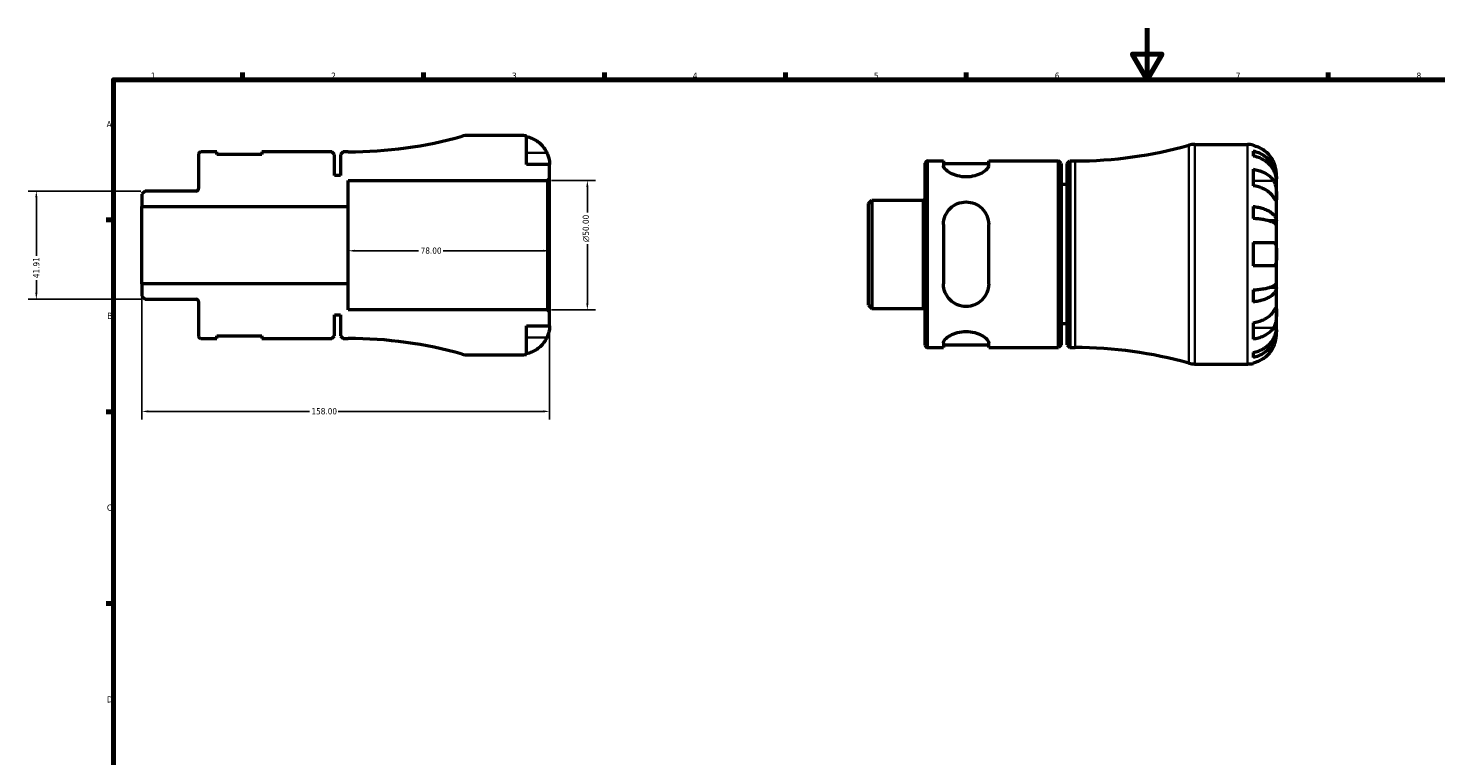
# Model space of a CAD drawing. Header units: millimetres. Extents: x -79 to 904, y -43 to 594.
# Tile 3 of 5: x -13 to 532, y 312 to 594. Entities that reach past the tile are written whole.
import ezdxf

# ---------------------------------------------------------------- set-up
doc = ezdxf.new("R2010")
doc.units = ezdxf.units.MM
for name, color, linetype, lineweight in [('Border (ANSI)', 7, 'Continuous', 70), ('Dimension (ANSI)', 7, 'Continuous', 25), ('Visible (ANSI)', 7, 'Continuous', 50), ('Visible Narrow (ANSI)', 7, 'Continuous', 35)]:
    doc.layers.add(name, color=color, linetype=linetype, lineweight=lineweight)
doc.styles.add('Note Text (ANSI)', font='tahoma.ttf')
doc.dimstyles.new('Default - mm (ANSI)', dxfattribs={"dimtxt": 2.4, "dimasz": 2.5, "dimexe": 3.175, "dimexo": 1.6002, "dimgap": 0.8, "dimtad": 0, "dimtoh": 1, "dimrnd": 1e-08, "dimzin": 4, "dimdsep": 46, "dimtxsty": 'Note Text (ANSI)', "dimcen": 0.09, "dimdle": 10, "dimclrd": 256, "dimclre": 256, "dimclrt": 5, "dimadec": 1, "dimazin": 1, "dimtfac": 1.27, "dimtofl": 0, "dimtmove": 0, "dimatfit": 3, "dimfxl": 1, "dimtolj": 1, "dimtzin": 4, "dimlwd": -1, "dimlwe": -1, "dimarcsym": 0})

# ---------------------------------------------------------------- blocks, each defined once
blk = doc.blocks.new('Borders Default Border')
at = {"layer": 'Border (ANSI)'}
for p, q in [((70.08, 574), (70.08, 576.8)), ((140.17, 574), (140.17, 576.8)), ((210.25, 574), (210.25, 576.8)), ((280.33, 574), (280.33, 576.8)), ((350.42, 574), (350.42, 576.8)), ((490.58, 574), (490.58, 576.8)), ((20, 519.75), (17.2, 519.75)), ((20, 445.5), (17.2, 445.5)), ((20, 371.25), (17.2, 371.25))]:
    blk.add_line(p, q, dxfattribs=at)
at = {"layer": 'Border (ANSI)', "flags": 128}
for points in [[(420.5, 594), (420.5, 574), (414.73, 584), (426.27, 584), (420.5, 574)], [(20, 20), (20, 574), (821, 574), (821, 20), (20, 20)]]:
    blk.add_lwpolyline(points, dxfattribs=at)
at = {"layer": 'Border (ANSI)', "color": 5, "true_color": 0x0000ff, "char_height": 2.4, "attachment_point": 7, "style": 'Note Text (ANSI)'}
for s, insert in [('1', (34.5, 574.4)), ('2', (104.4, 574.4)), ('3', (174.46, 574.35)), ('4', (244.45, 574.4)), ('5', (314.67, 574.35)), ('6', (384.69, 574.35)), ('7', (454.8, 574.4)), ('8', (524.84, 574.35)), ('A', (17.38, 555.68)), ('B', (17.67, 481.43)), ('C', (17.51, 407.13)), ('D', (17.52, 332.93))]:
    blk.add_mtext(s, dxfattribs=dict(at, insert=insert))
blk = doc.blocks.new('*D7')
at = {"layer": 'Defpoints', "color": 0, "transparency": 16777216}
for p in [(111, 510), (111, 507.83), (189, 510)]:
    blk.add_point(p, dxfattribs=at)
at = {"layer": 'Dimension (ANSI)', "transparency": 16777216}
for p, q in [((113.5, 507.83), (138.24, 507.83)), ((186.5, 507.83), (147.76, 507.83))]:
    blk.add_line(p, q, dxfattribs=at)
for points in [[(113.5, 508.24), (113.5, 507.41), (111, 507.83)], [(186.5, 508.24), (186.5, 507.41), (189, 507.83)]]:
    blk.add_solid(points, dxfattribs=at)
at = {"layer": 'Dimension (ANSI)', "color": 5, "transparency": 16777216, "insert": (139.04, 509.08), "char_height": 2.4, "attachment_point": 1, "style": 'Note Text (ANSI)'}
blk.add_mtext('\\A1;78.00', dxfattribs=at)
blk = doc.blocks.new('*D8')
at = {"layer": 'Defpoints', "color": 0, "transparency": 16777216}
for p in [(32.26, 530.96), (-9.84, 489.05), (32.26, 489.05)]:
    blk.add_point(p, dxfattribs=at)
at = {"layer": 'Dimension (ANSI)', "transparency": 16777216}
for p, q in [((30.66, 530.96), (-13.01, 530.96)), ((-9.84, 528.46), (-9.84, 505.89)), ((-9.84, 491.55), (-9.84, 496.41)), ((30.66, 489.05), (-13.01, 489.05))]:
    blk.add_line(p, q, dxfattribs=at)
for points in [[(-10.25, 528.46), (-9.42, 528.46), (-9.84, 530.96)], [(-10.25, 491.55), (-9.42, 491.55), (-9.84, 489.05)]]:
    blk.add_solid(points, dxfattribs=at)
at = {"layer": 'Dimension (ANSI)', "color": 5, "transparency": 16777216, "insert": (-11.08, 497.21), "char_height": 2.4, "attachment_point": 1, "rotation": 90, "style": 'Note Text (ANSI)'}
blk.add_mtext('\\A1;41.91', dxfattribs=at)
blk = doc.blocks.new('*D9')
at = {"layer": 'Defpoints', "color": 0, "transparency": 16777216}
for p in [(31, 495), (189, 484.15), (31, 445.63)]:
    blk.add_point(p, dxfattribs=at)
at = {"layer": 'Dimension (ANSI)', "transparency": 16777216}
for p, q in [((31, 493.4), (31, 442.46)), ((189, 482.55), (189, 442.46)), ((33.5, 445.63), (95.94, 445.63)), ((186.5, 445.63), (107.05, 445.63))]:
    blk.add_line(p, q, dxfattribs=at)
for points in [[(33.5, 446.05), (33.5, 445.22), (31, 445.63)], [(186.5, 446.05), (186.5, 445.22), (189, 445.63)]]:
    blk.add_solid(points, dxfattribs=at)
at = {"layer": 'Dimension (ANSI)', "color": 5, "transparency": 16777216, "insert": (96.74, 446.89), "char_height": 2.4, "attachment_point": 1, "style": 'Note Text (ANSI)'}
blk.add_mtext('\\A1;158.00', dxfattribs=at)
blk = doc.blocks.new('*D10')
at = {"layer": 'Defpoints', "color": 0, "transparency": 16777216}
for p in [(188.15, 535), (203.62, 535), (188.15, 485)]:
    blk.add_point(p, dxfattribs=at)
at = {"layer": 'Dimension (ANSI)', "transparency": 16777216}
for p, q in [((189.75, 535), (206.79, 535)), ((203.62, 532.5), (203.62, 522.63)), ((203.62, 487.5), (203.62, 510.37)), ((189.75, 485), (206.79, 485))]:
    blk.add_line(p, q, dxfattribs=at)
for points in [[(203.2, 532.5), (204.03, 532.5), (203.62, 535)], [(203.2, 487.5), (204.03, 487.5), (203.62, 485)]]:
    blk.add_solid(points, dxfattribs=at)
at = {"layer": 'Dimension (ANSI)', "color": 5, "transparency": 16777216, "insert": (201.81, 511.17), "char_height": 2.4, "attachment_point": 1, "rotation": 90, "style": 'Note Text (ANSI)'}
blk.add_mtext('\\A1;{\\fAIGDT|b0|i0;\\H2.4000;\\ln}\\fTahoma|b0|i0;\\H2.4000;50.00', dxfattribs=at)

msp = doc.modelspace()

# ---------------------------------------------------------------- linework, layer by layer
at = {"layer": 'Visible (ANSI)'}
for p, q in [((177.7486, 552.5), (157.421, 552.5)), ((179.9986, 541.25), (179.9986, 552.2727)), ((60.0486, 546.125), (53.9236, 546.125)), ((60.0486, 545.125), (60.0486, 546.125)), ((104.6286, 546.125), (77.5486, 546.125)), ((77.5486, 546.125), (77.5486, 545.125)), ((105.6286, 545.125), (104.6286, 546.125)), ((108.9986, 546.125), (107.9986, 545.125)), ((110.9986, 546.125), (108.9986, 546.125)), ((438.9536, 548.9823), (459.2813, 548.9823)), ((461.5313, 548.755), (461.5313, 548.5148)), ((461.5313, 546.4389), (461.5313, 544.4943)), ((52.9986, 545.2), (52.9986, 531.88)), ((77.5486, 545.125), (60.0486, 545.125)), ((105.6286, 537), (105.6286, 545.125)), ((107.9986, 545.125), (107.9986, 537)), ((188.9986, 541.25), (179.9986, 541.25)), ((188.9986, 535.85), (188.9986, 541.25)), ((334.5313, 471.2823), (334.5313, 541.6823)), ((335.4563, 542.6073), (341.5813, 542.6073)), ((341.5813, 542.6073), (341.5813, 540.728)), ((341.5813, 541.6073), (359.0813, 541.6073)), ((359.0813, 542.6073), (386.1613, 542.6073)), ((359.0813, 540.728), (359.0813, 542.6073)), ((386.1613, 470.3573), (386.1613, 542.6073)), ((387.1613, 541.6073), (386.1613, 542.6073)), ((387.1613, 541.6073), (387.1613, 471.3573)), ((389.5313, 541.6073), (390.5313, 542.6073)), ((389.5313, 471.3573), (389.5313, 541.6073)), ((390.5313, 542.6073), (390.5313, 470.3573)), ((390.5313, 542.6073), (392.5313, 542.6073)), ((107.9986, 537), (105.6286, 537)), ((110.9986, 525), (110.9986, 535)), ((110.9986, 535), (188.1486, 535)), ((188.1486, 535), (188.9986, 535.85)), ((188.1486, 535), (188.1486, 485)), ((188.9986, 484.15), (188.9986, 535.85)), ((461.5313, 539.3858), (461.5313, 533.0218)), ((470.5313, 535.7215), (470.4966, 535.7215)), ((470.5313, 535.7215), (470.5313, 537.7323)), ((470.5313, 534.9561), (470.5313, 535.7215)), ((470.5313, 528.5794), (470.5313, 534.9561)), ((32.2559, 530.955), (30.9986, 529.6977)), ((30.9986, 529.6977), (30.9986, 525)), ((52.0736, 530.955), (32.2559, 530.955)), ((389.5313, 533.4823), (387.1613, 533.4823)), ((30.9986, 525), (110.9986, 525)), ((30.9986, 495), (30.9986, 525)), ((110.9986, 495), (110.9986, 525)), ((312.5313, 526.18), (313.7886, 527.4373)), ((312.5313, 486.7846), (312.5313, 526.18)), ((313.7886, 527.4373), (333.6063, 527.4373)), ((313.7886, 527.4373), (313.7886, 485.5273)), ((461.5313, 524.9774), (461.5313, 520.2829)), ((470.5313, 519.3589), (470.5313, 528.5794)), ((470.5313, 519.3589), (467.8024, 519.3589)), ((470.5313, 517.5112), (470.5313, 519.3589)), ((341.5813, 517.9823), (341.5813, 494.9823)), ((359.0813, 494.9823), (359.0813, 517.9823)), ((470.5313, 506.4823), (470.5313, 517.5112)), ((461.5313, 510.9823), (461.5313, 501.9823)), ((461.5313, 510.9823), (469.4643, 510.9823)), ((469.4643, 501.9823), (461.5313, 501.9823)), ((470.5313, 495.4535), (470.5313, 506.4823)), ((110.9986, 495), (30.9986, 495)), ((30.9986, 495), (30.9986, 490.3023)), ((110.9986, 485), (110.9986, 495)), ((461.5313, 492.6818), (461.5313, 487.9872)), ((470.5313, 493.6057), (467.8024, 493.6057)), ((470.5313, 493.6057), (470.5313, 495.4535)), ((470.5313, 484.3852), (470.5313, 493.6057)), ((30.9986, 490.3023), (32.2559, 489.045)), ((32.2559, 489.045), (52.0736, 489.045)), ((52.9986, 488.12), (52.9986, 474.8)), ((312.5313, 486.7846), (313.7886, 485.5273)), ((313.7886, 485.5273), (333.6063, 485.5273)), ((105.6286, 474.875), (105.6286, 483)), ((105.6286, 483), (107.9986, 483)), ((107.9986, 483), (107.9986, 474.875)), ((188.1486, 485), (110.9986, 485)), ((188.9986, 484.15), (188.1486, 485)), ((188.9986, 478.75), (188.9986, 484.15)), ((461.5313, 479.9428), (461.5313, 473.5789)), ((470.5313, 478.0086), (470.5313, 484.3852)), ((60.0486, 473.875), (60.0486, 474.875)), ((60.0486, 474.875), (77.5486, 474.875)), ((77.5486, 474.875), (77.5486, 473.875)), ((104.6286, 473.875), (105.6286, 474.875)), ((107.9986, 474.875), (108.9986, 473.875)), ((179.9986, 467.7273), (179.9986, 478.75)), ((179.9986, 478.75), (188.9986, 478.75)), ((389.5313, 479.4823), (387.1613, 479.4823)), ((470.5313, 477.2432), (470.4966, 477.2432)), ((470.5313, 477.2432), (470.5313, 478.0086)), ((470.5313, 475.2323), (470.5313, 477.2432)), ((53.9236, 473.875), (60.0486, 473.875)), ((77.5486, 473.875), (104.6286, 473.875)), ((108.9986, 473.875), (110.9986, 473.875)), ((335.4563, 470.3573), (341.5813, 470.3573)), ((341.5813, 472.2367), (341.5813, 470.3573)), ((341.5813, 471.3573), (359.0813, 471.3573)), ((359.0813, 470.3573), (359.0813, 472.2367)), ((359.0813, 470.3573), (386.1613, 470.3573)), ((387.1613, 471.3573), (386.1613, 470.3573)), ((389.5313, 471.3573), (390.5313, 470.3573)), ((390.5313, 470.3573), (392.5313, 470.3573)), ((157.421, 467.5), (177.7486, 467.5)), ((438.9536, 463.9823), (459.2813, 463.9823)), ((461.5313, 468.4703), (461.5313, 466.5258)), ((461.5313, 464.4498), (461.5313, 464.2096))]:
    msp.add_line(p, q, dxfattribs=at)
for centre, radius, start, end in [((110.9986, 709.8347), 163.7097, 270, 285.638601), ((157.421, 544), 8.5, 90, 105.638601), ((177.7486, 541.25), 11.25, 78.463041, 90), ((53.9236, 545.2), 0.925, 90, 180), ((392.5313, 706.317), 163.7097, 270, 285.638601), ((438.9536, 540.4823), 8.5, 90, 105.638601), ((459.2813, 537.7323), 11.25, 78.463041, 90), ((335.4563, 541.6823), 0.925, 90, 180), ((52.0736, 531.88), 0.925, 270, 0), ((333.6063, 528.3623), 0.925, 270, 0), ((52.0736, 488.12), 0.925, 0, 90), ((333.6063, 484.6023), 0.925, 0, 90), ((53.9236, 474.8), 0.925, 180, 270), ((110.9986, 310.1653), 163.7097, 74.361399, 90), ((335.4563, 471.2823), 0.925, 180, 270), ((392.5313, 306.6477), 163.7097, 74.361399, 90), ((157.421, 476), 8.5, 254.361399, 270), ((177.7486, 478.75), 11.25, 270, 281.536959), ((438.9536, 472.4823), 8.5, 254.361399, 270), ((459.2813, 475.2323), 11.25, 270, 281.536959)]:
    msp.add_arc(centre, radius, start, end, dxfattribs=at)
for points, knots in [([(179.9986, 552.0325), (180.7183, 551.8848), (181.4212, 551.6626), (182.685, 551.1376), (183.3591, 550.7829), (184.6173, 549.9391), (185.2012, 549.45), (186.1842, 548.4635), (186.6732, 547.8748), (187.4157, 546.7585), (187.6985, 546.2504), (187.9317, 545.75)], [0.21343841, 0.21343841, 0.21343841, 0.21343841, 0.415599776, 0.415599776, 0.62400044, 0.62400044, 0.832401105, 0.832401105, 1.041788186, 1.041788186, 1.201242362, 1.201242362, 1.201242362, 1.201242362]), ([(187.9317, 545.75), (188.0039, 545.5949), (188.073, 545.4385), (188.2484, 545.0183), (188.3477, 544.7548), (188.5341, 544.2033), (188.6176, 543.9187), (188.7918, 543.2321), (188.8622, 542.8526), (188.9632, 542.1286), (188.9831, 541.8145), (189.0008, 541.3677), (188.9986, 541.25), (188.9986, 541.25)], [-0.719688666, -0.719688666, -0.719688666, -0.719688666, -0.669133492, -0.669133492, -0.584482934, -0.584482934, -0.490084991, -0.490084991, -0.347659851, -0.347659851, -0.17827673, -0.17827673, 0, 0, 0, 0]), ([(469.4643, 542.2323), (469.2312, 542.7327), (468.9484, 543.2409), (468.2059, 544.3571), (467.7169, 544.9458), (466.7339, 545.9323), (466.1499, 546.4215), (464.8918, 547.2652), (464.2177, 547.6199), (462.9539, 548.145), (462.251, 548.3671), (461.5313, 548.5148)], [5.502271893, 5.502271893, 5.502271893, 5.502271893, 5.661726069, 5.661726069, 5.871113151, 5.871113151, 6.079513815, 6.079513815, 6.287914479, 6.287914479, 6.490075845, 6.490075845, 6.490075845, 6.490075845]), ([(461.5313, 546.4389), (462.2526, 546.2959), (462.9571, 546.0807), (464.2222, 545.5725), (464.8964, 545.2297), (466.1548, 544.414), (466.739, 543.941), (467.7214, 542.988), (468.2099, 542.4199), (469.052, 541.1966), (469.4058, 540.5415), (469.9386, 539.2931), (470.1663, 538.5846), (470.4627, 537.1371), (470.5313, 536.3981), (470.5313, 535.7215)], [0.21343366, 0.21343366, 0.21343366, 0.21343366, 0.41600999, 0.41600999, 0.62434849, 0.62434849, 0.83268698, 0.83268698, 1.04157188, 1.04157188, 1.25045677, 1.25045677, 1.46012794, 1.46012794, 1.66979911, 1.66979911, 1.66979911, 1.66979911]), ([(359.0813, 540.728), (359.0813, 540.3424), (358.8435, 539.8686), (357.9068, 538.8745), (357.2089, 538.3563), (355.6521, 537.5082), (354.7071, 537.1106), (352.6022, 536.5526), (351.4403, 536.3981), (350.3313, 536.3981), (349.2223, 536.3981), (348.0603, 536.5526), (345.9554, 537.1106), (345.0105, 537.5082), (343.4537, 538.3563), (342.7558, 538.8745), (341.8191, 539.8686), (341.5813, 540.3424), (341.5813, 540.728)], [-1.3922259, -1.3922259, -1.3922259, -1.3922259, -1.0288143, -1.0288143, -0.66540271, -0.66540271, -0.33270135, -0.33270135, 0, 0, 0, 0.33270135, 0.33270135, 0.66540271, 0.66540271, 1.0288143, 1.0288143, 1.3922259, 1.3922259, 1.3922259, 1.3922259]), ([(470.5313, 534.9561), (470.5313, 535.5583), (470.4627, 536.216), (470.1663, 537.5043), (469.9386, 538.1348), (469.4058, 539.2458), (469.052, 539.8288), (468.2099, 540.9175), (467.7214, 541.4232), (466.739, 542.2713), (466.1548, 542.6922), (464.8964, 543.4182), (464.2222, 543.7233), (462.9571, 544.1756), (462.2526, 544.3671), (461.5313, 544.4943)], [5.01611651, 5.01611651, 5.01611651, 5.01611651, 5.22578768, 5.22578768, 5.43545884, 5.43545884, 5.64434374, 5.64434374, 5.85322864, 5.85322864, 6.06156713, 6.06156713, 6.26990562, 6.26990562, 6.47248196, 6.47248196, 6.47248196, 6.47248196]), ([(470.5313, 537.7323), (470.5313, 537.7323), (470.5318, 537.7859), (470.5277, 538.0085), (470.5224, 538.1876), (470.4803, 538.7314), (470.4335, 539.1304), (470.28, 539.8978), (470.2007, 540.223), (470.0229, 540.822), (469.934, 541.0872), (469.7284, 541.6341), (469.6114, 541.9138), (469.4776, 542.2038), (469.471, 542.2181), (469.4643, 542.2323)], [-3.126212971, -3.126212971, -3.126212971, -3.126212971, -3.005921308, -3.005921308, -2.872956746, -2.872956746, -2.697893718, -2.697893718, -2.583387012, -2.583387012, -2.495475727, -2.495475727, -2.403102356, -2.403102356, -2.398316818, -2.398316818, -2.398316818, -2.398316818]), ([(461.5313, 539.3858), (462.251, 539.2813), (462.9539, 539.1242), (464.2177, 538.753), (464.8918, 538.5022), (466.1499, 537.9055), (466.7339, 537.5597), (467.7169, 536.8621), (468.2059, 536.4458), (468.9484, 535.6565), (469.2312, 535.2972), (469.4643, 534.9434)], [0.21343841, 0.21343841, 0.21343841, 0.21343841, 0.415599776, 0.415599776, 0.62400044, 0.62400044, 0.832401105, 0.832401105, 1.041788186, 1.041788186, 1.201242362, 1.201242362, 1.201242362, 1.201242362]), ([(469.4643, 534.9434), (469.5231, 534.8542), (469.5798, 534.7605), (469.7561, 534.4432), (469.8659, 534.2035), (470.0654, 533.6695), (470.1524, 533.3757), (470.3258, 532.6283), (470.3948, 532.1685), (470.4956, 531.1364), (470.5157, 530.5755), (470.5334, 529.5002), (470.5313, 529.0003), (470.5313, 528.5794)], [-0.724744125, -0.724744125, -0.724744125, -0.724744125, -0.682926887, -0.682926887, -0.589467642, -0.589467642, -0.490143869, -0.490143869, -0.349335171, -0.349335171, -0.17856496, -0.17856496, 0, 0, 0, 0]), ([(469.4643, 528.5794), (469.2312, 528.9332), (468.9484, 529.2926), (468.2059, 530.0819), (467.7169, 530.4981), (466.7339, 531.1957), (466.1499, 531.5416), (464.8918, 532.1382), (464.2177, 532.389), (462.9539, 532.7603), (462.251, 532.9173), (461.5313, 533.0218)], [5.502271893, 5.502271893, 5.502271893, 5.502271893, 5.661726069, 5.661726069, 5.871113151, 5.871113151, 6.079513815, 6.079513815, 6.287914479, 6.287914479, 6.490075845, 6.490075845, 6.490075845, 6.490075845]), ([(341.5813, 517.9823), (341.5813, 519.1307), (341.8191, 520.3321), (342.7558, 522.52), (343.4537, 523.5079), (345.0105, 525.0049), (345.9554, 525.6445), (348.0603, 526.5087), (349.2223, 526.7323), (351.4403, 526.7323), (352.6022, 526.5087), (354.7071, 525.6445), (355.6521, 525.0049), (357.2089, 523.5079), (357.9068, 522.52), (358.8435, 520.3321), (359.0813, 519.1307), (359.0813, 517.9823)], [1.33660905, 1.33660905, 1.33660905, 1.33660905, 1.70002065, 1.70002065, 2.06343224, 2.06343224, 2.3961336, 2.3961336, 2.72883495, 2.72883495, 3.0615363, 3.0615363, 3.39423766, 3.39423766, 3.75764925, 3.75764925, 4.12106085, 4.12106085, 4.12106085, 4.12106085]), ([(461.5313, 524.9774), (462.2526, 524.9024), (462.9571, 524.7896), (464.2222, 524.5232), (464.8964, 524.3435), (466.1548, 523.9159), (466.739, 523.6679), (467.7214, 523.1683), (468.2099, 522.8705), (469.052, 522.2292), (469.4058, 521.8858), (469.9386, 521.2313), (470.1663, 520.8599), (470.4627, 520.1011), (470.5313, 519.7137), (470.5313, 519.3589)], [0.21343366, 0.21343366, 0.21343366, 0.21343366, 0.41600999, 0.41600999, 0.62434849, 0.62434849, 0.83268698, 0.83268698, 1.04157188, 1.04157188, 1.25045677, 1.25045677, 1.46012794, 1.46012794, 1.66979911, 1.66979911, 1.66979911, 1.66979911]), ([(470.5313, 528.5794), (470.5313, 528.3383), (470.5315, 528.1254), (470.5294, 527.7517), (470.5268, 527.5969), (470.5055, 527.3318), (470.4814, 527.2571), (470.3814, 527.2659), (470.3087, 527.3416), (470.1299, 527.5804), (470.0418, 527.7085), (469.8386, 528.0113), (469.7256, 528.1828), (469.5565, 528.4395), (469.5111, 528.5085), (469.4643, 528.5794)], [0, 0, 0, 0, 0.102304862, 0.102304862, 0.211653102, 0.211653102, 0.358687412, 0.358687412, 0.498615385, 0.498615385, 0.596138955, 0.596138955, 0.690342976, 0.690342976, 0.723550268, 0.723550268, 0.723550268, 0.723550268]), ([(470.5313, 517.5112), (470.5313, 517.6862), (470.4627, 517.8773), (470.1663, 518.2516), (469.9386, 518.4349), (469.4058, 518.7577), (469.052, 518.9271), (468.2099, 519.2435), (467.7214, 519.3904), (466.739, 519.6369), (466.1548, 519.7592), (464.8964, 519.9702), (464.2222, 520.0588), (462.9571, 520.1903), (462.2526, 520.2459), (461.5313, 520.2829)], [5.01611651, 5.01611651, 5.01611651, 5.01611651, 5.22578768, 5.22578768, 5.43545884, 5.43545884, 5.64434374, 5.64434374, 5.85322864, 5.85322864, 6.06156713, 6.06156713, 6.26990562, 6.26990562, 6.47248196, 6.47248196, 6.47248196, 6.47248196]), ([(469.4643, 510.9823), (469.5617, 510.9823), (469.6533, 510.9678), (469.8225, 510.9078), (469.8999, 510.8629), (470.0585, 510.7257), (470.135, 510.625), (470.3166, 510.2739), (470.3935, 509.9737), (470.4961, 509.2042), (470.5158, 508.7326), (470.5334, 507.6666), (470.5313, 507.078), (470.5313, 506.4823)], [-0.72877811, -0.72877811, -0.72877811, -0.72877811, -0.658645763, -0.658645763, -0.589487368, -0.589487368, -0.502828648, -0.502828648, -0.347823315, -0.347823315, -0.178705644, -0.178705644, 0, 0, 0, 0]), ([(470.5313, 506.4823), (470.5313, 506.0637), (470.5319, 505.6472), (470.5268, 504.758), (470.5197, 504.2978), (470.4682, 503.5084), (470.4271, 503.1771), (470.2971, 502.6602), (470.2161, 502.4656), (470.0446, 502.2261), (469.9697, 502.1533), (469.8101, 502.0506), (469.7275, 502.0176), (469.5827, 501.9879), (469.5246, 501.9823), (469.4643, 501.9823)], [0, 0, 0, 0, 0.125582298, 0.125582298, 0.277586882, 0.277586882, 0.415658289, 0.415658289, 0.535588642, 0.535588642, 0.610628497, 0.610628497, 0.678307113, 0.678307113, 0.720599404, 0.720599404, 0.720599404, 0.720599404]), ([(359.0813, 494.9823), (359.0813, 493.834), (358.8435, 492.6325), (357.9068, 490.4446), (357.2089, 489.4567), (355.6521, 487.9597), (354.7071, 487.3202), (352.6022, 486.4559), (351.4403, 486.2323), (350.3313, 486.2323), (349.2223, 486.2323), (348.0603, 486.4559), (345.9554, 487.3202), (345.0105, 487.9597), (343.4537, 489.4567), (342.7558, 490.4446), (341.8191, 492.6325), (341.5813, 493.834), (341.5813, 494.9823)], [-1.3922259, -1.3922259, -1.3922259, -1.3922259, -1.0288143, -1.0288143, -0.66540271, -0.66540271, -0.33270135, -0.33270135, 0, 0, 0, 0.33270135, 0.33270135, 0.66540271, 0.66540271, 1.0288143, 1.0288143, 1.3922259, 1.3922259, 1.3922259, 1.3922259]), ([(461.5313, 492.6818), (462.2526, 492.7187), (462.9571, 492.7744), (464.2222, 492.9058), (464.8964, 492.9945), (466.1548, 493.2054), (466.739, 493.3277), (467.7214, 493.5742), (468.2099, 493.7211), (469.052, 494.0375), (469.4058, 494.2069), (469.9386, 494.5298), (470.1663, 494.713), (470.4627, 495.0874), (470.5313, 495.2785), (470.5313, 495.4535)], [0.21343366, 0.21343366, 0.21343366, 0.21343366, 0.41600999, 0.41600999, 0.62434849, 0.62434849, 0.83268698, 0.83268698, 1.04157188, 1.04157188, 1.25045677, 1.25045677, 1.46012794, 1.46012794, 1.66979911, 1.66979911, 1.66979911, 1.66979911]), ([(470.5313, 493.6057), (470.5313, 493.251), (470.4627, 492.8636), (470.1663, 492.1047), (469.9386, 491.7333), (469.4058, 491.0789), (469.052, 490.7355), (468.2099, 490.0942), (467.7214, 489.7963), (466.739, 489.2967), (466.1548, 489.0488), (464.8964, 488.6211), (464.2222, 488.4414), (462.9571, 488.175), (462.2526, 488.0622), (461.5313, 487.9872)], [5.01611651, 5.01611651, 5.01611651, 5.01611651, 5.22578768, 5.22578768, 5.43545884, 5.43545884, 5.64434374, 5.64434374, 5.85322864, 5.85322864, 6.06156713, 6.06156713, 6.26990562, 6.26990562, 6.47248196, 6.47248196, 6.47248196, 6.47248196]), ([(469.4643, 484.3852), (469.5231, 484.4745), (469.5798, 484.5606), (469.7561, 484.8282), (469.8659, 484.9945), (470.0654, 485.2908), (470.1524, 485.4161), (470.3258, 485.6426), (470.3948, 485.709), (470.4956, 485.6954), (470.5157, 485.5812), (470.5334, 485.139), (470.5313, 484.8061), (470.5313, 484.3852)], [-0.724744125, -0.724744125, -0.724744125, -0.724744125, -0.682926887, -0.682926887, -0.589467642, -0.589467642, -0.490143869, -0.490143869, -0.349335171, -0.349335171, -0.17856496, -0.17856496, 0, 0, 0, 0]), ([(461.5313, 479.9428), (462.251, 480.0473), (462.9539, 480.2044), (464.2177, 480.5757), (464.8918, 480.8264), (466.1499, 481.4231), (466.7339, 481.7689), (467.7169, 482.4665), (468.2059, 482.8828), (468.9484, 483.6721), (469.2312, 484.0314), (469.4643, 484.3852)], [0.21343841, 0.21343841, 0.21343841, 0.21343841, 0.415599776, 0.415599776, 0.62400044, 0.62400044, 0.832401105, 0.832401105, 1.041788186, 1.041788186, 1.201242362, 1.201242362, 1.201242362, 1.201242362]), ([(470.5313, 484.3852), (470.5313, 484.1441), (470.5315, 483.8764), (470.5294, 483.2781), (470.5268, 482.9468), (470.5055, 482.1351), (470.4814, 481.649), (470.3814, 480.6981), (470.3087, 480.2429), (470.1299, 479.5093), (470.0418, 479.2236), (469.8386, 478.6981), (469.7256, 478.4597), (469.5565, 478.166), (469.5111, 478.0922), (469.4643, 478.0213)], [0, 0, 0, 0, 0.102304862, 0.102304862, 0.211653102, 0.211653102, 0.358687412, 0.358687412, 0.498615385, 0.498615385, 0.596138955, 0.596138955, 0.690342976, 0.690342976, 0.723550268, 0.723550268, 0.723550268, 0.723550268]), ([(188.9986, 478.75), (188.9986, 478.75), (188.9991, 478.6964), (188.995, 478.4739), (188.9898, 478.2948), (188.9476, 477.751), (188.9009, 477.3519), (188.7473, 476.5845), (188.668, 476.2593), (188.4902, 475.6603), (188.4013, 475.3951), (188.1958, 474.8482), (188.0787, 474.5685), (187.9449, 474.2785), (187.9383, 474.2643), (187.9317, 474.25)], [-3.126212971, -3.126212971, -3.126212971, -3.126212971, -3.005921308, -3.005921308, -2.872956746, -2.872956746, -2.697893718, -2.697893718, -2.583387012, -2.583387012, -2.495475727, -2.495475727, -2.403102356, -2.403102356, -2.398316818, -2.398316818, -2.398316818, -2.398316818]), ([(341.5813, 472.2367), (341.5813, 472.6223), (341.8191, 473.0961), (342.7558, 474.0902), (343.4537, 474.6083), (345.0105, 475.4565), (345.9554, 475.854), (348.0603, 476.412), (349.2223, 476.5666), (351.4403, 476.5666), (352.6022, 476.412), (354.7071, 475.854), (355.6521, 475.4565), (357.2089, 474.6083), (357.9068, 474.0902), (358.8435, 473.0961), (359.0813, 472.6223), (359.0813, 472.2367)], [1.33660905, 1.33660905, 1.33660905, 1.33660905, 1.70002065, 1.70002065, 2.06343224, 2.06343224, 2.3961336, 2.3961336, 2.72883495, 2.72883495, 3.0615363, 3.0615363, 3.39423766, 3.39423766, 3.75764925, 3.75764925, 4.12106085, 4.12106085, 4.12106085, 4.12106085]), ([(469.4643, 478.0213), (469.2312, 477.6675), (468.9484, 477.3081), (468.2059, 476.5188), (467.7169, 476.1025), (466.7339, 475.405), (466.1499, 475.0591), (464.8918, 474.4625), (464.2177, 474.2117), (462.9539, 473.8404), (462.251, 473.6833), (461.5313, 473.5789)], [5.502271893, 5.502271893, 5.502271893, 5.502271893, 5.661726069, 5.661726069, 5.871113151, 5.871113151, 6.079513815, 6.079513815, 6.287914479, 6.287914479, 6.490075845, 6.490075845, 6.490075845, 6.490075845]), ([(461.5313, 468.4703), (462.2526, 468.5976), (462.9571, 468.789), (464.2222, 469.2413), (464.8964, 469.5464), (466.1548, 470.2724), (466.739, 470.6933), (467.7214, 471.5415), (468.2099, 472.0471), (469.052, 473.1358), (469.4058, 473.7189), (469.9386, 474.8299), (470.1663, 475.4604), (470.4627, 476.7486), (470.5313, 477.4064), (470.5313, 478.0086)], [0.21343366, 0.21343366, 0.21343366, 0.21343366, 0.41600999, 0.41600999, 0.62434849, 0.62434849, 0.83268698, 0.83268698, 1.04157188, 1.04157188, 1.25045677, 1.25045677, 1.46012794, 1.46012794, 1.66979911, 1.66979911, 1.66979911, 1.66979911]), ([(470.5313, 477.2432), (470.5313, 476.5665), (470.4627, 475.8275), (470.1663, 474.38), (469.9386, 473.6715), (469.4058, 472.4232), (469.052, 471.7681), (468.2099, 470.5448), (467.7214, 469.9766), (466.739, 469.0236), (466.1548, 468.5507), (464.8964, 467.7349), (464.2222, 467.3921), (462.9571, 466.8839), (462.2526, 466.6688), (461.5313, 466.5258)], [5.01611651, 5.01611651, 5.01611651, 5.01611651, 5.22578768, 5.22578768, 5.43545884, 5.43545884, 5.64434374, 5.64434374, 5.85322864, 5.85322864, 6.06156713, 6.06156713, 6.26990562, 6.26990562, 6.47248196, 6.47248196, 6.47248196, 6.47248196]), ([(469.4643, 470.7323), (469.5366, 470.8874), (469.6056, 471.0438), (469.781, 471.464), (469.8803, 471.7275), (470.0668, 472.279), (470.1503, 472.5636), (470.3245, 473.2502), (470.3948, 473.6297), (470.4958, 474.3537), (470.5158, 474.6678), (470.5335, 475.1146), (470.5313, 475.2323), (470.5313, 475.2323)], [-0.719688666, -0.719688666, -0.719688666, -0.719688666, -0.669133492, -0.669133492, -0.584482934, -0.584482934, -0.490084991, -0.490084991, -0.347659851, -0.347659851, -0.17827673, -0.17827673, 0, 0, 0, 0]), ([(187.9317, 474.25), (187.6985, 473.7496), (187.4157, 473.2415), (186.6732, 472.1252), (186.1842, 471.5365), (185.2012, 470.55), (184.6173, 470.0609), (183.3591, 469.2171), (182.685, 468.8624), (181.4212, 468.3374), (180.7183, 468.1152), (179.9986, 467.9675)], [5.502271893, 5.502271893, 5.502271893, 5.502271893, 5.661726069, 5.661726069, 5.871113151, 5.871113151, 6.079513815, 6.079513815, 6.287914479, 6.287914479, 6.490075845, 6.490075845, 6.490075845, 6.490075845]), ([(461.5313, 464.4498), (462.251, 464.5976), (462.9539, 464.8197), (464.2177, 465.3448), (464.8918, 465.6994), (466.1499, 466.5432), (466.7339, 467.0323), (467.7169, 468.0188), (468.2059, 468.6075), (468.9484, 469.7238), (469.2312, 470.232), (469.4643, 470.7323)], [0.21343841, 0.21343841, 0.21343841, 0.21343841, 0.415599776, 0.415599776, 0.62400044, 0.62400044, 0.832401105, 0.832401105, 1.041788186, 1.041788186, 1.201242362, 1.201242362, 1.201242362, 1.201242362])]:
    msp.add_open_spline(points, degree=3, knots=knots, dxfattribs=at)
at = {"layer": 'Visible Narrow (ANSI)'}
for p, q in [((187.535, 545.75), (180.3953, 545.75)), ((436.6623, 464.8164), (436.6623, 548.1483)), ((438.9536, 548.4591), (438.9536, 464.5056)), ((459.2813, 464.5056), (459.2813, 548.4591)), ((335.4563, 542.1626), (335.4563, 470.8021)), ((392.5313, 470.8021), (392.5313, 542.1626)), ((469.0677, 534.9434), (461.9279, 534.9434)), ((333.6063, 485.7853), (333.6063, 527.1793)), ((469.0677, 478.0213), (461.9279, 478.0213)), ((187.535, 474.25), (180.3953, 474.25))]:
    msp.add_line(p, q, dxfattribs=at)

# ---------------------------------------------------------------- block references
msp.add_blockref('Borders Default Border', (0, 0))

# ---------------------------------------------------------------- dimensions: what is measured, and where the dimension line sits
at = {"layer": 'Dimension (ANSI)'}
dim = msp.add_linear_dim(base=(203.6152, 535), p1=(188.1486, 485), p2=(188.1486, 535), angle=90, text='{\\fAIGDT|b0|i0;\\H2.4000;\\ln}\\fTahoma|b0|i0;\\H2.4000;<>', dimstyle='Default - mm (ANSI)', override={"dimgap": 0.8, "dimtoh": 0, "dimdec": 2, "dimtol": 0, "dimlim": 0, "dimtp": 0, "dimtm": 0, "dimtdec": 2, "dimatfit": 1}, dxfattribs=at)
dim.commit()
dim.dimension.update_dxf_attribs({"geometry": '*D10', "text_midpoint": (203.6152, 516.5), "dimtype": 160})
for base, p1, p2, angle, override, picture, middle in [((-9.8352, 489.045), (32.2559, 530.955), (32.2559, 489.045), 90, {"dimgap": 0.8, "dimtoh": 0, "dimdec": 2, "dimtol": 0, "dimlim": 0, "dimtp": 0, "dimtm": 0, "dimtdec": 2, "dimatfit": 1}, '*D8', (-9.8352, 501.148)), ((110.9986, 507.8264), (188.9986, 510), (110.9986, 510), 180, {"dimgap": 0.8, "dimtoh": 0, "dimdec": 2, "dimse1": 1, "dimse2": 1, "dimtol": 0, "dimlim": 0, "dimtp": 0, "dimtm": 0, "dimtdec": 2, "dimatfit": 1}, '*D7', (142.9986, 507.8264)), ((30.9986, 445.6318), (188.9986, 484.15), (30.9986, 495), 180, {"dimgap": 0.8, "dimtoh": 0, "dimdec": 2, "dimtol": 0, "dimlim": 0, "dimtp": 0, "dimtm": 0, "dimtdec": 2, "dimatfit": 1}, '*D9', (101.4986, 445.6318))]:
    dim = msp.add_linear_dim(base=base, p1=p1, p2=p2, angle=angle, dimstyle='Default - mm (ANSI)', override=override, dxfattribs=at)
    dim.commit()
    dim.dimension.update_dxf_attribs({"geometry": picture, "text_midpoint": middle, "dimtype": 160})

doc.saveas('drawing.dxf')
